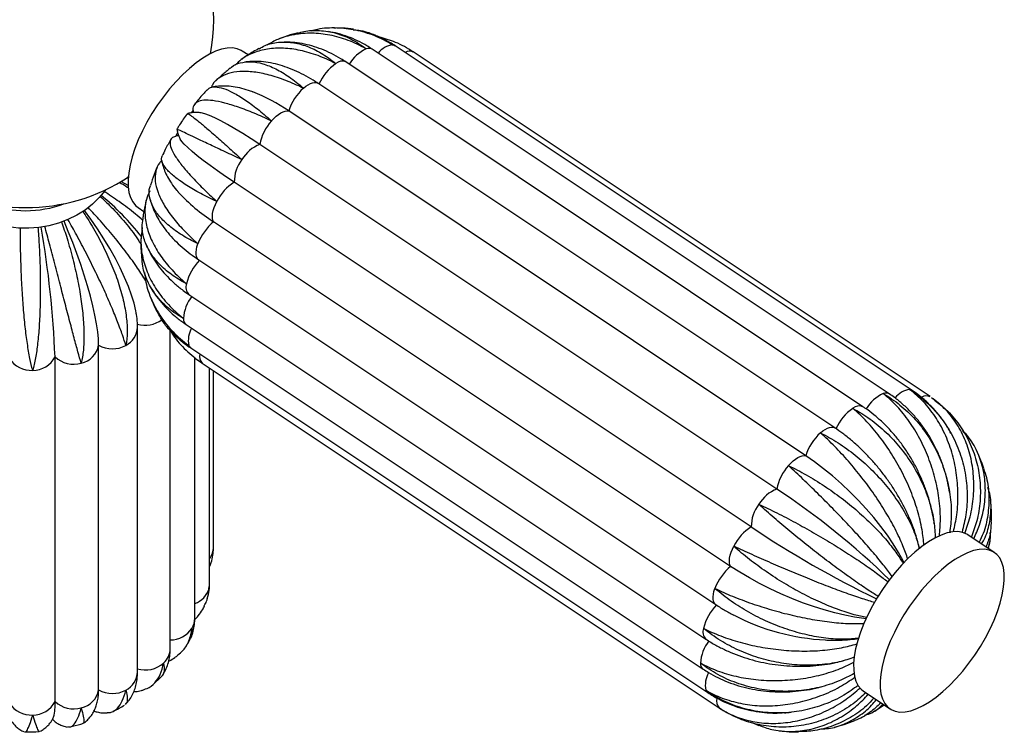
# Paper-space layout '_Derecha' of a CAD drawing. Header units: millimetres. Extents: x -312 to 312, y -227 to 1579.
# Tile 5 of 7: x -2 to 312, y -227 to 0. Entities that reach past the tile are written whole.
import ezdxf

# ---------------------------------------------------------------- set-up
doc = ezdxf.new("R2010")
doc.units = ezdxf.units.MM

psp = doc.layouts.new('_Derecha')

# ---------------------------------------------------------------- linework, layer by layer
at = {"color": 7, "linetype": 'Continuous', "lineweight": 25}
for p, q in [((98.96, -2.71), (98.34, -2.71)), ((111.74, -5.07), (111.04, -4.78)), ((282.92, -118.34), (117.92, -8.34)), ((71.02, -11.29), (69.14, -10.04)), ((275.62, -119.44), (110.62, -9.44)), ((288.63, -120.32), (123.63, -10.32)), ((267.21, -123.52), (102.21, -13.52)), ((258.27, -130.32), (93.27, -20.32)), ((53.46, -28.87), (52.79, -29.73)), ((248.95, -139.16), (83.95, -29.16)), ((48.45, -36.1), (47.77, -37.25)), ((239.73, -149.84), (74.73, -39.84)), ((32.82, -50.48), (32.39, -50.31)), ((231.56, -161.89), (66.56, -51.89)), ((35.86, -59.96), (37.73, -61.21)), ((224.98, -174.49), (59.98, -64.49)), ((55.21, -76.66), (220.21, -186.66)), ((52.06, -87.68), (217.06, -197.68)), ((51.19, -97.27), (216.19, -207.27)), ((35.68, -208.12), (35.68, -98.12)), ((46.13, -200.62), (46.13, -99.17)), ((23.28, -213.91), (23.28, -103.91)), ((52.66, -104.78), (217.66, -214.78)), ((9.37, -217.63), (9.37, -107.63)), ((53.98, -191.03), (53.98, -107.76)), ((56.37, -109.68), (221.37, -219.68)), ((58.7, -180), (58.7, -111.23)), ((59.96, -168.3), (59.96, -112.08)), ((290.13, -121.43), (289.57, -121)), ((309.14, -170.04), (300.69, -164.4)), ((307.26, -168.79), (307.66, -166.51)), ((259.99, -204.86), (260.92, -204.65)), ((40.6, -212.25), (43.23, -209.76)), ((253.37, -213.05), (253.89, -212.91)), ((267.41, -214.33), (275.86, -219.96)), ((232.28, -224.52), (233.95, -225.22))]:
    psp.add_line(p, q, dxfattribs=at)
at = {"color": 7, "linetype": 'Continuous', "lineweight": 25, "flags": 128}
for points in [[(69.14, -10.04), (68.8, -9.83), (67.48, -9.28), (65.98, -9.03), (64.33, -9.09), (62.54, -9.45), (60.63, -10.12), (58.62, -11.07), (56.55, -12.3), (54.42, -13.8)], [(54.42, -13.8), (52.28, -15.55), (50.13, -17.53), (48.02, -19.71), (45.95, -22.07), (43.97, -24.59), (42.08, -27.22), (40.31, -29.95), (38.69, -32.73), (37.23, -35.54), (35.95, -38.35), (34.86, -41.11), (33.98, -43.81), (33.32, -46.4), (32.88, -48.86), (32.68, -51.15), (32.7, -53.26), (32.96, -55.15), (33.44, -56.8), (34.15, -58.2), (35.07, -59.33), (35.86, -59.96)], [(74.73, -39.84), (71.95, -38.01), (69.29, -36.34), (66.78, -34.82), (64.44, -33.48), (62.29, -32.33), (60.35, -31.38), (58.64, -30.63), (57.17, -30.09), (55.96, -29.77), (55.56, -29.71)], [(78.44, -32.34), (79.17, -31.54), (79.93, -30.83), (80.68, -30.23), (81.42, -29.75), (82.13, -29.39), (82.8, -29.18), (83.41, -29.1), (83.95, -29.16)], [(66.56, -51.89), (63.8, -50.03), (61.22, -48.23), (58.84, -46.53), (56.68, -44.92), (54.76, -43.43), (53.1, -42.07), (51.71, -40.85), (50.6, -39.78), (49.79, -38.87), (49.29, -38.13), (49.27, -38.1)], [(32.68, -52.98), (30.58, -51.74), (30.48, -51.68)], [(25.51, -54.31), (25.38, -54.49), (23.5, -56.79), (21.34, -58.89), (18.94, -60.78), (16.31, -62.44), (13.5, -63.84), (10.52, -64.97), (7.42, -65.81), (4.23, -66.36), (1, -66.6), (-2.25, -66.54), (-5.47, -66.18), (-8.63, -65.52), (-11.68, -64.56), (-14.6, -63.33), (-17.35, -61.83)], [(59.98, -64.49), (59.74, -63.99), (59.61, -63.36), (59.58, -62.64), (59.66, -61.82), (59.85, -60.94), (60.14, -60), (60.53, -59.02), (61, -58.04)], [(35.28, -93.62), (35.15, -92.96), (34.59, -90.53), (33.8, -87.92), (32.8, -85.16), (31.59, -82.26), (30.2, -79.26), (28.62, -76.19), (26.88, -73.06), (24.98, -69.91), (22.96, -66.77), (20.81, -63.67), (18.78, -60.89)], [(23.28, -103.91), (23.21, -101.88), (22.98, -99.59), (22.61, -97.05), (22.1, -94.29), (21.44, -91.34), (20.66, -88.22), (19.74, -84.96), (18.71, -81.58), (17.57, -78.13), (16.33, -74.62), (15.01, -71.1), (13.61, -67.59), (12.24, -64.35)], [(243.44, -142.34), (244.17, -141.54), (244.93, -140.83), (245.68, -140.23), (246.42, -139.75), (247.13, -139.39), (247.8, -139.18), (248.41, -139.1), (248.95, -139.16)], [(280.31, -173.28), (280.01, -172.69), (278.57, -170.05), (276.9, -167.32), (275.02, -164.54), (272.95, -161.73), (270.69, -158.92), (268.28, -156.12), (265.73, -153.37), (263.07, -150.69), (260.32, -148.11), (257.51, -145.64), (254.66, -143.31), (251.8, -141.15), (248.95, -139.16)], [(300.69, -164.4), (300.34, -164.19), (299.03, -163.64), (297.53, -163.4), (295.88, -163.46), (294.09, -163.82), (292.18, -164.48), (290.17, -165.44), (288.09, -166.67), (285.97, -168.17), (283.82, -169.92), (281.68, -171.9), (279.56, -174.08), (277.5, -176.44), (275.51, -178.95), (273.63, -181.58), (271.86, -184.31), (270.24, -187.1), (268.78, -189.91), (267.5, -192.71), (266.41, -195.48), (265.53, -198.17), (264.87, -200.76), (264.43, -203.22), (264.22, -205.52), (264.25, -207.62), (264.5, -209.51), (264.99, -211.17), (265.7, -212.57), (266.62, -213.7), (267.41, -214.33)], [(224.98, -174.49), (224.74, -173.99), (224.61, -173.36), (224.58, -172.64), (224.66, -171.82), (224.85, -170.94), (225.14, -170), (225.53, -169.02), (226, -168.04)], [(294.42, -173.8), (292.28, -175.55), (290.13, -177.53), (288.02, -179.71), (285.95, -182.07), (283.97, -184.59), (282.08, -187.22), (280.31, -189.95), (278.69, -192.73), (277.23, -195.54), (275.95, -198.35), (274.86, -201.11), (273.98, -203.81), (273.32, -206.4), (272.88, -208.86), (272.68, -211.15), (272.7, -213.26), (272.96, -215.15), (273.44, -216.8), (274.15, -218.2), (275.07, -219.33), (276.2, -220.17), (277.52, -220.72), (279.02, -220.97), (280.67, -220.91), (282.46, -220.55), (284.37, -219.88), (286.38, -218.93), (288.45, -217.7), (290.58, -216.2), (292.72, -214.45), (294.87, -212.47), (296.98, -210.29), (299.05, -207.93), (301.03, -205.41), (302.92, -202.78), (304.69, -200.05), (306.31, -197.27), (307.77, -194.46), (309.05, -191.65), (310.14, -188.89), (311.02, -186.19), (311.68, -183.6), (312.12, -181.14), (312.32, -178.85), (312.3, -176.74), (312.04, -174.85), (311.56, -173.2), (310.85, -171.8), (309.93, -170.67), (308.8, -169.83), (307.48, -169.28), (305.98, -169.03), (304.33, -169.09), (302.54, -169.45), (300.63, -170.12), (298.62, -171.07), (296.55, -172.3), (294.42, -173.8)], [(268.17, -191.19), (267.51, -191.12), (264.56, -190.7), (261.45, -190.1), (258.21, -189.33), (254.86, -188.4), (251.43, -187.31), (247.96, -186.08), (244.47, -184.72), (241, -183.23), (237.58, -181.64), (234.23, -179.95), (231, -178.19), (227.91, -176.36), (224.98, -174.49)], [(23.17, -216.02), (23.21, -215.65), (23.28, -213.91)]]:
    psp.add_lwpolyline(points, dxfattribs=at)
at = {"color": 8, "linetype": 'Continuous', "lineweight": 25, "flags": 128}
for points in [[(117.1, -8.08), (117.61, -8.18), (117.92, -8.34)], [(88.66, -21.89), (89.41, -21.28), (90.16, -20.77), (90.87, -20.4), (91.55, -20.15), (92.17, -20.05), (92.72, -20.09), (93.19, -20.27), (93.27, -20.32)], [(55.21, -76.66), (55.03, -76.52), (54.71, -76.12), (54.49, -75.59), (54.37, -74.95), (54.37, -74.21), (54.47, -73.38), (54.67, -72.49), (54.98, -71.54)], [(52.66, -104.78), (52.31, -104.45), (52.04, -103.99)], [(282.1, -118.08), (282.61, -118.18), (282.92, -118.34)], [(253.66, -131.89), (254.41, -131.28), (255.16, -130.77), (255.87, -130.4), (256.55, -130.15), (257.17, -130.05), (257.72, -130.09), (258.19, -130.27), (258.27, -130.32)], [(58.5, -181.54), (58.67, -180.56), (58.7, -180)], [(220.21, -186.66), (220.03, -186.52), (219.71, -186.12), (219.49, -185.59), (219.37, -184.95), (219.37, -184.21), (219.47, -183.38), (219.67, -182.49), (219.98, -181.54)], [(217.66, -214.78), (217.31, -214.45), (217.04, -213.99)]]:
    psp.add_lwpolyline(points, dxfattribs=at)
at = {"color": 7, "linetype": 'Continuous', "lineweight": 25}
for centre, radius, start, end in [((0, 0), 60, 349.5635, 30.7801), ((108.16, -27.13), 15.98, 125.099, 155.8369), ((100.15, -34.51), 17.07, 132.3551, 161.7421), ((52.46, -74.69), 55.36, 55.3317, 68.7466), ((89.85, -42.64), 15.38, 137.9309, 169.4977), ((78.56, -50.19), 11.03, 110.2798, 149.9685), ((78.2, -51.81), 11.64, 142.1677, 180.4031), ((0, 0), 60, 236.9436, 303.0564), ((74.43, -64.58), 14.94, 121.8097, 154.0061), ((-31.37, -123.24), 87.09, 38.3442, 50.4356), ((89.71, -17.58), 55.54, 222.3968, 237.6361), ((0, -26.82), 34.17, 249.1933, 290.8067), ((70.88, -77.52), 16.99, 129.9092, 159.3856), ((-301.94, -120.19), 311.56, 2.3109, 9.9676), ((67.18, -88.11), 16.3, 136.032, 166.3577), ((16.12, -102.53), 7.3, 282.5878, 349.0936), ((27.69, -96.03), 9.03, 240.8095, 298.1455), ((1.78, -103.7), 8.24, 212.3307, 273.4232), ((2.26, -103.89), 8.04, 270.0902, 332.2558), ((15.35, -101.17), 8.8, 227.2337, 285.5741), ((273.16, -137.13), 15.98, 125.099, 155.8369), ((265.15, -144.51), 17.07, 132.3551, 161.7421), ((254.85, -152.64), 15.38, 137.9309, 169.4977), ((243.56, -160.19), 11.03, 110.2798, 149.9685), ((103.5, -356.07), 247.17, 45.8457, 56.5521), ((243.2, -161.81), 11.64, 142.1677, 180.4031), ((239.43, -174.58), 14.94, 121.8097, 154.0061), ((414.11, 109.99), 327.48, 236.1201, 244.1929), ((235.88, -187.52), 16.99, 129.9092, 159.3856), ((232.18, -198.11), 16.3, 136.032, 166.3577), ((258.87, -126.52), 71.54, 242.7021, 267.0625), ((38.13, -198.72), 8.84, 253.4373, 311.6293), ((16.12, -212.53), 7.3, 282.5878, 349.0936), ((27.69, -206.03), 9.03, 240.8095, 298.1455), ((1.78, -213.7), 8.24, 212.3307, 273.4232), ((2.26, -213.89), 8.04, 270.0902, 332.2558), ((-5.56, -218.69), 14.97, 344.9331, 4.0719), ((15.35, -211.17), 8.8, 227.2337, 285.5741)]:
    psp.add_arc(centre, radius, start, end, dxfattribs=at)
at = {"color": 8, "linetype": 'Continuous', "lineweight": 25}
for centre, radius, start, end in [((113.87, -20.52), 12.33, 114.9238, 149.2865), ((109.54, -11.33), 2.17, 60.4391, 113.7589), ((117.85, -14.74), 6.71, 96.4627, 142.8828), ((122.47, -12.64), 2.59, 62.2027, 122.3008), ((101, -16.32), 3.05, 66.7348, 131.8254), ((54.37, -85.41), 3.24, 159.2051, 224.4659), ((63.28, -96.23), 12.97, 142.3628, 175.9889), ((38.13, -88.65), 8.9, 253.5564, 307.0181), ((52.64, -95.48), 2.31, 176.1827, 231.0478), ((28.95, -97.95), 6.73, 296.3749, 358.5764), ((60, -102.44), 8.11, 150.4674, 190.978), ((58.59, -107.52), 3.11, 165.2145, 223.2473), ((278.87, -130.53), 12.34, 114.9304, 149.3647), ((274.54, -121.33), 2.17, 60.4934, 113.7541), ((282.85, -124.75), 6.72, 96.4787, 143.0035), ((287.46, -122.71), 2.65, 62.5703, 124.6717), ((266, -126.32), 3.05, 66.6993, 131.8311), ((53.67, -168.25), 6.29, 323.0679, 359.5965), ((51.57, -179.51), 7.23, 289.5456, 343.6828), ((47.8, -191.01), 6.19, 328.2551, 359.8117), ((46.19, -189.72), 8.24, 269.6175, 326.5121), ((219.37, -195.41), 3.24, 159.2126, 224.4205), ((39.7, -200.54), 6.44, 311.9511, 359.3166), ((228.29, -206.24), 12.98, 142.2793, 175.9828), ((217.64, -205.48), 2.31, 176.1823, 231.052), ((28.95, -207.95), 6.74, 296.3754, 358.5598), ((225.02, -212.44), 8.13, 150.3303, 190.9566), ((223.81, -217.45), 3.32, 164.9872, 221.5029)]:
    psp.add_arc(centre, radius, start, end, dxfattribs=at)
at = {"color": 7, "linetype": 'Continuous', "lineweight": 25}
for points, knots in [([(117.1, -8.08), (117.06, -8.05), (115.23, -6.93), (111.39, -5), (105.4, -3.18), (99.24, -2.54), (94.46, -2.71), (91.85, -3.46), (91.22, -3.64)], [0, 0, 0, 0, 0.00462, 0.231568, 0.465102, 0.692055, 0.925615, 1, 1, 1, 1]), ([(104.58, -3.09), (104.31, -3.05), (102.86, -2.82), (101.15, -2.69), (99.73, -2.71), (99.48, -2.71)], [0, 0, 0, 0, 0.162491, 0.856964, 1, 1, 1, 1]), ([(108.67, -9.34), (108.63, -9.32), (106.77, -8.26), (102.92, -6.45), (97.1, -4.79), (91.25, -4.16), (85.67, -4.64), (80.85, -5.92), (78.21, -7.46), (77.11, -8.1)], [0, 0, 0, 0, 0.003512, 0.176068, 0.353631, 0.526189, 0.703772, 0.875983, 1, 1, 1, 1]), ([(86.93, -4.2), (86.68, -4.26), (85.25, -4.59), (83.07, -5.29), (81.19, -6.05), (80.43, -6.36)], [0, 0, 0, 0, 0.1130821, 0.63752, 1, 1, 1, 1]), ([(86.96, -4.31), (87.56, -4.12), (89.77, -3.41), (93.85, -3.34), (98.94, -4.11), (103.95, -6.08), (107.1, -8.1), (108.64, -9.31), (108.67, -9.34)], [0, 0, 0, 0, 0.08323, 0.308012, 0.539342, 0.764119, 0.995425, 1, 1, 1, 1]), ([(110.62, -9.44), (110.06, -9.07), (108.53, -8.09), (105.94, -6.72), (102.83, -5.41), (99.73, -4.41), (97.65, -4), (96.65, -3.81)], [0, 0, 0, 0, 0.129469, 0.352651, 0.575237, 0.796841, 1, 1, 1, 1]), ([(104.56, -3.21), (105.35, -3.28), (107.97, -3.51), (112.22, -5.08), (115.5, -6.92), (117.07, -8.05), (117.1, -8.08)], [0, 0, 0, 0, 0.172933, 0.576499, 0.991785, 1, 1, 1, 1]), ([(117.92, -8.34), (117.35, -7.98), (115.83, -7), (113.95, -5.97), (112.6, -5.42), (112.3, -5.3)], [0, 0, 0, 0, 0.3157418, 0.8482659, 1, 1, 1, 1]), ([(123.68, -10.35), (123.64, -10.33), (121.85, -9.13), (118.34, -7.13), (114.53, -6.01), (112.75, -5.49)], [0, 0, 0, 0, 0.0107, 0.536379, 1, 1, 1, 1]), ([(98.97, -14.05), (98.93, -14.03), (97.05, -13.04), (93.23, -11.33), (87.64, -9.69), (82.21, -8.97), (77.18, -9.22), (72.65, -10.47), (69.17, -12.23), (67.52, -13.92), (66.91, -14.55)], [0, 0, 0, 0, 0.003033, 0.152057, 0.305405, 0.454431, 0.607797, 0.756523, 0.909566, 1, 1, 1, 1]), ([(74.44, -9.23), (73.82, -9.57), (72.04, -10.56), (70.26, -11.69), (69.13, -12.53), (69.07, -12.57)], [0, 0, 0, 0, 0.335729, 0.965768, 1, 1, 1, 1]), ([(74.5, -9.32), (75.12, -8.95), (77, -7.82), (80.57, -7.1), (85.06, -7.13), (89.69, -8.31), (94.37, -10.56), (97.42, -12.75), (98.94, -14.03), (98.97, -14.05)], [0, 0, 0, 0, 0.091853, 0.274527, 0.452405, 0.635465, 0.813339, 0.996379, 1, 1, 1, 1]), ([(102.21, -13.52), (101.67, -13.17), (100.15, -12.19), (97.58, -10.79), (94.5, -9.42), (91.38, -8.36), (88.23, -7.63), (85.27, -7.2), (83.37, -7.18), (82.52, -7.17)], [0, 0, 0, 0, 0.088122, 0.246277, 0.404285, 0.5616, 0.717897, 0.872876, 1, 1, 1, 1]), ([(65.25, -15.49), (64.38, -16.2), (62.83, -17.47), (61.38, -18.9), (60.73, -19.52)], [0, 0, 0, 0, 0.558788, 1, 1, 1, 1]), ([(65.29, -15.54), (65.42, -15.4), (66.26, -14.49), (68.45, -13.69), (71.78, -13.26), (75.64, -13.93), (79.77, -15.57), (84.14, -18.18), (87.12, -20.53), (88.63, -21.87), (88.66, -21.89)], [0, 0, 0, 0, 0.028225, 0.187123, 0.350633, 0.509851, 0.673707, 0.832921, 0.996759, 1, 1, 1, 1]), ([(93.27, -20.32), (92.75, -19.98), (91.26, -19.01), (88.76, -17.59), (85.76, -16.14), (82.73, -14.98), (79.69, -14.1), (76.68, -13.52), (73.73, -13.29), (71.47, -13.31), (70.22, -13.51), (69.91, -13.56)], [0, 0, 0, 0, 0.067816, 0.194942, 0.322767, 0.45117, 0.579737, 0.707703, 0.834129, 0.958027, 1, 1, 1, 1]), ([(88.66, -21.89), (88.62, -21.88), (86.73, -20.95), (82.97, -19.3), (77.66, -17.57), (72.7, -16.59), (68.32, -16.44), (64.54, -17.08), (61.63, -18.58), (59.88, -20.07), (59.41, -21.23), (59.33, -21.42)], [0, 0, 0, 0, 0.002792, 0.139968, 0.281125, 0.418303, 0.559476, 0.696378, 0.837254, 0.974108, 1, 1, 1, 1]), ([(57.96, -22.53), (58.14, -22.28), (58.69, -21.59), (60.41, -21.36), (62.97, -21.81), (66.19, -23.19), (69.87, -25.4), (73.97, -28.42), (76.89, -30.92), (78.41, -32.31), (78.44, -32.34)], [0, 0, 0, 0, 0.0799769, 0.2304132, 0.3852153, 0.535954, 0.6910835, 0.8418188, 0.9969317, 1, 1, 1, 1]), ([(72.58, -23.14), (72.32, -23.03), (71.1, -22.55), (68.98, -21.94), (66.31, -21.38), (63.83, -21.15), (61.59, -21.22), (60.14, -21.37), (59.45, -21.57), (59.44, -21.57)], [0, 0, 0, 0, 0.0580248, 0.2670461, 0.480342, 0.6659443, 0.8377928, 0.997163, 1, 1, 1, 1]), ([(57.87, -22.45), (57.44, -22.9), (56.08, -24.33), (54.82, -25.88), (53.95, -26.95)], [0, 0, 0, 0, 0.312952, 1, 1, 1, 1]), ([(78.44, -32.34), (78.4, -32.32), (76.52, -31.43), (72.84, -29.8), (67.84, -27.88), (63.37, -26.51), (59.64, -25.76), (56.68, -25.65), (54.61, -26.17), (53.5, -27.37), (53.28, -28.56), (53.48, -29.37), (53.49, -29.43)], [0, 0, 0, 0, 0.0024799, 0.1243121, 0.2496795, 0.3715135, 0.4968952, 0.6184842, 0.743602, 0.8651486, 0.990217, 1, 1, 1, 1]), ([(51.63, -30), (51.5, -30.16), (50.52, -31.46), (49.39, -33.11), (48.47, -34.64), (48.28, -34.95)], [0, 0, 0, 0, 0.105269, 0.817405, 1, 1, 1, 1]), ([(55.65, -29.72), (55.24, -29.68), (54.43, -29.6), (53.1, -29.65), (52.18, -29.85), (51.74, -29.95)], [0, 0, 0, 0, 0.356952, 0.693876, 1, 1, 1, 1]), ([(51.76, -30.06), (51.78, -30.04), (51.84, -29.96), (52.86, -30.67), (54.71, -32.1), (57.37, -34.3), (60.65, -37.13), (64.53, -40.57), (67.43, -43.22), (68.97, -44.64), (69, -44.66)], [0, 0, 0, 0, 0.080583, 0.230921, 0.385621, 0.53626, 0.691287, 0.841923, 0.996934, 1, 1, 1, 1]), ([(47.85, -37.26), (47.4, -37.41), (46.38, -37.72), (45.92, -39), (46.28, -40.93), (47.58, -43.44), (49.77, -46.49), (52.75, -49.96), (56.48, -53.82), (59.4, -56.58), (60.97, -58.01), (61, -58.04)], [0, 0, 0, 0, 0.105062, 0.233912, 0.359178, 0.488079, 0.613597, 0.74277, 0.868285, 0.997445, 1, 1, 1, 1]), ([(48.8, -37.05), (48.75, -37.05), (48.46, -37.07), (48.13, -37.16), (47.85, -37.23)], [0, 0, 0, 0, 0.1545004, 1, 1, 1, 1]), ([(48.28, -35.01), (48.34, -35.37), (48.46, -36.14), (48.83, -37.21), (49.14, -37.83), (49.29, -38.14)], [0, 0, 0, 0, 0.291158, 0.640906, 1, 1, 1, 1]), ([(69, -44.66), (68.97, -44.65), (67.11, -43.79), (63.54, -42.13), (58.85, -39.94), (54.87, -38.05), (51.75, -36.57), (49.57, -35.54), (48.38, -34.98), (48.37, -34.99), (48.36, -35)], [0, 0, 0, 0, 0.002994, 0.150074, 0.301422, 0.448504, 0.59987, 0.746656, 0.897703, 1, 1, 1, 1]), ([(46.32, -38.21), (45.72, -39.28), (44.73, -41.02), (43.9, -42.82), (43.57, -43.51)], [0, 0, 0, 0, 0.611114, 1, 1, 1, 1]), ([(61, -58.04), (60.97, -58.02), (59.15, -57.18), (55.69, -55.45), (51.31, -52.91), (47.76, -50.43), (45.19, -48.12), (43.67, -46.06), (43.13, -44.51), (43.53, -43.81), (43.67, -43.56)], [0, 0, 0, 0, 0.0030535, 0.1530641, 0.3074276, 0.4574404, 0.6118216, 0.7615327, 0.9155889, 1, 1, 1, 1]), ([(43.43, -45.04), (43.17, -45.27), (42.15, -46.19), (41.38, -48.36), (41.18, -51.49), (42.06, -55.04), (43.92, -58.94), (46.7, -63.03), (50.37, -67.25), (53.33, -70.09), (54.95, -71.51), (54.98, -71.54)], [0, 0, 0, 0, 0.046911, 0.184133, 0.317539, 0.454815, 0.588489, 0.726056, 0.859727, 0.997279, 1, 1, 1, 1]), ([(43.41, -44.94), (43.5, -45.41), (43.7, -46.55), (44.33, -48.3), (45.26, -50.27), (46.54, -52.31), (47.72, -53.93), (48.57, -54.86), (48.79, -55.1)], [0, 0, 0, 0, 0.121902, 0.297235, 0.487872, 0.696953, 0.922814, 1, 1, 1, 1]), ([(41.93, -47.2), (41.62, -47.94), (40.82, -49.8), (40.21, -51.71), (39.84, -52.86)], [0, 0, 0, 0, 0.396208, 1, 1, 1, 1]), ([(29.86, -51.89), (30.75, -52.38), (31.77, -52.94), (32.68, -53.62), (32.8, -53.7)], [0, 0, 0, 0, 0.8706268, 1, 1, 1, 1]), ([(54.98, -71.54), (54.94, -71.52), (53.17, -70.67), (49.83, -68.85), (45.73, -65.91), (42.54, -62.79), (40.4, -59.63), (39.42, -56.51), (39.27, -54.24), (39.81, -53.1), (39.91, -52.89)], [0, 0, 0, 0, 0.003207, 0.160778, 0.32292, 0.480493, 0.642654, 0.799909, 0.961729, 1, 1, 1, 1]), ([(23.78, -56.45), (25.14, -57.72), (28.15, -60.53), (32.26, -65.33), (35.29, -69.22), (36.57, -71.38), (36.81, -71.78)], [0, 0, 0, 0, 0.270844, 0.603044, 0.926003, 1, 1, 1, 1]), ([(37.41, -64.09), (36.62, -63.4), (34.28, -61.36), (30.07, -58.19), (26.59, -55.88), (24.95, -54.8)], [0, 0, 0, 0, 0.211611, 0.628971, 1, 1, 1, 1]), ([(39.6, -54.66), (39.19, -55.56), (38.22, -57.73), (37.91, -61.63), (38.5, -66.12), (40.22, -70.8), (42.92, -75.43), (46.6, -79.96), (49.63, -82.83), (51.31, -84.23), (51.34, -84.26)], [0, 0, 0, 0, 0.104388, 0.250833, 0.401528, 0.548267, 0.69928, 0.846016, 0.997013, 1, 1, 1, 1]), ([(38.56, -57.34), (38.49, -57.62), (38.04, -59.23), (37.64, -61.29), (37.42, -63.07), (37.37, -63.5)], [0, 0, 0, 0, 0.137834, 0.795401, 1, 1, 1, 1]), ([(39.76, -57.37), (39.84, -57.74), (40.12, -58.93), (40.9, -60.92), (42.09, -63.35), (43.61, -65.75), (45.41, -68.11), (47.51, -70.42), (49.87, -72.63), (52.42, -74.73), (54.29, -76.02), (55.21, -76.66)], [0, 0, 0, 0, 0.048303, 0.159146, 0.273334, 0.390857, 0.511207, 0.633517, 0.75684, 0.880313, 1, 1, 1, 1]), ([(18.21, -61.17), (19.23, -62.73), (21.47, -66.17), (24.52, -71.8), (27.34, -77.86), (29.59, -83.81), (31.25, -89.6), (32.23, -94.96), (32.51, -99.83), (32.22, -102.66), (31.95, -103.96), (31.94, -103.99)], [0, 0, 0, 0, 0.106611, 0.235238, 0.360287, 0.488965, 0.614265, 0.743215, 0.868513, 0.99745, 1, 1, 1, 1]), ([(38.32, -83.37), (37.49, -82.05), (35.7, -79.2), (32.25, -74.39), (28.25, -69.29), (24.09, -64.38), (21.25, -61.37), (19.92, -59.96)], [0, 0, 0, 0, 0.181256, 0.390768, 0.60636, 0.815798, 1, 1, 1, 1]), ([(17.71, -109.65), (17.7, -109.63), (17.4, -108.59), (16.71, -106.16), (15.51, -101.71), (14.12, -96.47), (12.61, -90.69), (10.97, -84.43), (9.29, -78), (7.64, -71.72), (6.59, -67.8), (6.09, -65.95)], [0, 0, 0, 0, 0.002549, 0.1277748, 0.2566343, 0.3818619, 0.5107362, 0.635712, 0.7643149, 0.8892472, 1, 1, 1, 1]), ([(11.44, -64.5), (12.04, -66.26), (13.36, -70.12), (15.08, -76.32), (16.59, -82.86), (17.71, -89.2), (18.42, -95.26), (18.68, -100.77), (18.48, -105.65), (18.03, -108.39), (17.72, -109.62), (17.71, -109.65)], [0, 0, 0, 0, 0.107572, 0.236061, 0.360975, 0.489515, 0.61468, 0.743492, 0.868655, 0.997452, 1, 1, 1, 1]), ([(31.94, -103.99), (31.94, -103.97), (31.67, -102.99), (30.95, -100.73), (29.43, -96.59), (27.44, -91.73), (25.09, -86.39), (22.38, -80.63), (19.43, -74.72), (16.43, -69.01), (14.43, -65.46), (13.49, -63.8)], [0, 0, 0, 0, 0.002553, 0.127995, 0.257077, 0.38252, 0.511617, 0.636808, 0.765633, 0.890781, 1, 1, 1, 1]), ([(51.34, -84.26), (51.31, -84.24), (49.58, -83.37), (46.37, -81.41), (42.49, -78.06), (39.55, -74.3), (37.76, -70.32), (37, -66.66), (37.33, -64.41), (37.47, -63.51)], [0, 0, 0, 0, 0.003546, 0.177746, 0.357002, 0.531205, 0.71048, 0.884333, 1, 1, 1, 1]), ([(2.27, -111.92), (2.26, -111.9), (1.94, -110.79), (1.33, -108.22), (0.53, -103.54), (-0.17, -98.06), (-0.74, -92.05), (-1.18, -85.55), (-1.48, -78.89), (-1.65, -72.4), (-1.67, -68.34), (-1.68, -66.42)], [0, 0, 0, 0, 0.002547, 0.127694, 0.256472, 0.38162, 0.510413, 0.63531, 0.763831, 0.888684, 1, 1, 1, 1]), ([(3.92, -66.25), (4.05, -68.09), (4.34, -72.14), (4.6, -78.56), (4.71, -85.29), (4.62, -91.75), (4.34, -97.86), (3.86, -103.34), (3.18, -108.12), (2.6, -110.74), (2.27, -111.9), (2.27, -111.92)], [0, 0, 0, 0, 0.107573, 0.236061, 0.360975, 0.489515, 0.61468, 0.743492, 0.868655, 0.997452, 1, 1, 1, 1]), ([(37.22, -66.33), (37.02, -67.74), (36.56, -70.92), (37.21, -75.94), (38.9, -81.26), (41.67, -86.32), (45.45, -91.07), (48.57, -93.94), (50.3, -95.3), (50.34, -95.33)], [0, 0, 0, 0, 0.138183, 0.311537, 0.480341, 0.654062, 0.822862, 0.996564, 1, 1, 1, 1]), ([(36.81, -69.74), (36.8, -69.86), (36.71, -71.23), (36.77, -73.49), (36.97, -75.63), (37.06, -76.5)], [0, 0, 0, 0, 0.051127, 0.611162, 1, 1, 1, 1]), ([(38.29, -71.29), (38.34, -71.45), (38.72, -72.55), (39.7, -74.5), (41.23, -77.12), (43.08, -79.64), (45.2, -82.05), (47.58, -84.31), (49.89, -86.19), (51.44, -87.26), (52.06, -87.68)], [0, 0, 0, 0, 0.025473, 0.167961, 0.311951, 0.457521, 0.604597, 0.752979, 0.902395, 1, 1, 1, 1]), ([(50.34, -95.33), (50.3, -95.31), (48.63, -94.39), (45.53, -92.29), (41.8, -88.52), (39.06, -84.17), (37.47, -80.12), (37.24, -77.45), (37.16, -76.49)], [0, 0, 0, 0, 0.0043696, 0.2190356, 0.4399306, 0.6545998, 0.8755201, 1, 1, 1, 1]), ([(37.97, -80.66), (38.08, -81.72), (38.38, -84.75), (40.12, -89.6), (43.01, -94.96), (46.98, -99.83), (50.21, -102.66), (52, -103.96), (52.04, -103.99)], [0, 0, 0, 0, 0.116691, 0.333269, 0.556156, 0.772729, 0.995592, 1, 1, 1, 1]), ([(39.24, -86.78), (39.38, -87.22), (39.87, -88.8), (40.7, -90.83), (41.49, -92.37), (41.74, -92.85)], [0, 0, 0, 0, 0.212392, 0.754744, 1, 1, 1, 1]), ([(40.08, -85.64), (40.34, -86.09), (41.14, -87.49), (42.77, -89.66), (44.93, -92.14), (47.36, -94.43), (49.48, -96.11), (50.8, -97.01), (51.19, -97.27)], [0, 0, 0, 0, 0.099397, 0.302274, 0.505898, 0.710385, 0.915788, 1, 1, 1, 1]), ([(35.68, -98.12), (35.67, -97.66), (35.64, -96.33), (35.51, -94.82), (35.28, -93.74), (35.25, -93.56)], [0, 0, 0, 0, 0.308318, 0.889239, 1, 1, 1, 1]), ([(52.04, -103.99), (52, -103.97), (50.39, -102.99), (47.4, -100.72), (43.95, -96.95), (42.44, -94.05), (41.8, -92.82)], [0, 0, 0, 0, 0.007238, 0.362804, 0.728687, 1, 1, 1, 1]), ([(45.92, -98.94), (46.28, -99.34), (47.38, -100.59), (49.44, -102.42), (51.38, -103.91), (52.47, -104.65), (52.66, -104.78)], [0, 0, 0, 0, 0.181508, 0.560863, 0.92136, 1, 1, 1, 1]), ([(46.28, -99.33), (46.54, -99.8), (47.83, -102.08), (51.14, -105.61), (54.45, -108.39), (56.29, -109.62), (56.32, -109.65)], [0, 0, 0, 0, 0.109741, 0.544142, 0.991158, 1, 1, 1, 1]), ([(54.84, -108.59), (54.9, -108.64), (55.09, -108.79), (55.29, -108.92), (55.43, -109.01)], [0, 0, 0, 0, 0.305458, 1, 1, 1, 1]), ([(56.32, -109.65), (56.29, -109.63), (55.99, -109.43), (55.71, -109.18), (55.47, -108.96)], [0, 0, 0, 0, 0.1033251, 1, 1, 1, 1]), ([(291.64, -164.78), (291.78, -163), (292.1, -159.07), (291.58, -152.79), (290.29, -146.16), (288.23, -139.76), (285.45, -133.66), (282.07, -128.15), (278.14, -123.28), (275.23, -120.57), (273.7, -119.36), (273.67, -119.34)], [0, 0, 0, 0, 0.106823, 0.235419, 0.360439, 0.489086, 0.614357, 0.743276, 0.868544, 0.99745, 1, 1, 1, 1]), ([(273.67, -119.34), (273.71, -119.36), (275.57, -120.42), (279.17, -122.89), (283.94, -127.41), (288.05, -132.74), (291.31, -138.61), (293.71, -144.96), (295.11, -151.49), (295.6, -157.87), (295.12, -161.86), (294.9, -163.73)], [0, 0, 0, 0, 0.002548, 0.127743, 0.25657, 0.381766, 0.510607, 0.635552, 0.764122, 0.889023, 1, 1, 1, 1]), ([(296.11, -163.45), (296.51, -161.64), (297.4, -157.63), (297.67, -151.24), (297.14, -144.51), (295.71, -138.07), (293.41, -131.99), (290.36, -126.56), (286.6, -121.82), (283.69, -119.24), (282.13, -118.1), (282.1, -118.08)], [0, 0, 0, 0, 0.1055906, 0.2343644, 0.3595562, 0.4883813, 0.6138248, 0.7429222, 0.8683629, 0.9974466, 1, 1, 1, 1]), ([(282.1, -118.08), (282.13, -118.1), (283.96, -119.23), (287.45, -121.84), (291.9, -126.57), (295.57, -132.08), (298.26, -138.13), (299.98, -144.64), (300.61, -151.31), (300.3, -157.73), (299.3, -161.72), (298.83, -163.57)], [0, 0, 0, 0, 0.002557, 0.128167, 0.257421, 0.383033, 0.512303, 0.637662, 0.766659, 0.891975, 1, 1, 1, 1]), ([(295.29, -131.98), (295.03, -131.51), (294.23, -129.98), (292.6, -127.6), (290.42, -124.86), (288.01, -122.35), (285.51, -120.16), (283.75, -118.92), (282.92, -118.34)], [0, 0, 0, 0, 0.085717, 0.27388, 0.461598, 0.648851, 0.83564, 1, 1, 1, 1]), ([(294.89, -151.08), (294.7, -149.98), (294.32, -147.65), (293.39, -144.16), (292.2, -140.63), (290.74, -137.22), (289.03, -133.95), (287.09, -130.84), (284.93, -127.93), (282.56, -125.23), (280.01, -122.76), (277.67, -120.85), (276.17, -119.81), (275.62, -119.44)], [0, 0, 0, 0, 0.085743, 0.181342, 0.276972, 0.37262, 0.468271, 0.563899, 0.65947, 0.754943, 0.850263, 0.945373, 1, 1, 1, 1]), ([(299.73, -164.03), (300.34, -162.25), (301.69, -158.33), (302.6, -152.13), (302.66, -145.63), (301.69, -139.42), (299.76, -133.58), (296.93, -128.39), (293.38, -123.94), (290.5, -121.75), (289.1, -120.69)], [0, 0, 0, 0, 0.108186, 0.238356, 0.364905, 0.495127, 0.62193, 0.752427, 0.879228, 1, 1, 1, 1]), ([(290.09, -121.48), (291.32, -122.42), (294.28, -124.67), (298.02, -129.15), (301.32, -134.67), (303.54, -140.68), (304.71, -147.07), (304.74, -153.56), (303.84, -159.66), (302.45, -163.37), (301.83, -165.03)], [0, 0, 0, 0, 0.096196, 0.231118, 0.362237, 0.497174, 0.62803, 0.762683, 0.893493, 1, 1, 1, 1]), ([(286.67, -167.76), (286.51, -166.12), (286.17, -162.52), (284.73, -156.67), (282.57, -150.45), (279.77, -144.36), (276.4, -138.47), (272.61, -133.05), (268.45, -128.16), (265.51, -125.36), (264, -124.07), (263.97, -124.05)], [0, 0, 0, 0, 0.107784, 0.2362419, 0.3611267, 0.4896359, 0.6147718, 0.7435527, 0.8686858, 0.9974529, 1, 1, 1, 1]), ([(263.97, -124.05), (264.01, -124.07), (265.89, -125.06), (269.59, -127.37), (274.67, -131.61), (279.27, -136.59), (283.17, -142.07), (286.34, -148.01), (288.61, -154.1), (290.02, -160.04), (290.19, -163.75), (290.27, -165.5)], [0, 0, 0, 0, 0.002547, 0.127666, 0.256415, 0.381536, 0.5103, 0.635169, 0.763662, 0.888488, 1, 1, 1, 1]), ([(289.8, -159.94), (289.66, -159.02), (289.32, -156.9), (288.48, -153.6), (287.36, -150.06), (286, -146.59), (284.4, -143.21), (282.59, -139.94), (280.58, -136.8), (278.37, -133.83), (275.98, -131.04), (273.43, -128.44), (270.79, -126.12), (268.68, -124.52), (267.49, -123.71), (267.21, -123.52)], [0, 0, 0, 0, 0.063905, 0.147027, 0.230152, 0.313282, 0.396432, 0.479622, 0.562868, 0.646192, 0.729611, 0.813133, 0.896754, 0.97561, 1, 1, 1, 1]), ([(281.52, -172.16), (281.05, -170.77), (280.01, -167.72), (277.59, -162.63), (274.5, -157.09), (270.91, -151.56), (266.9, -146.09), (262.64, -140.92), (258.19, -136.12), (255.19, -133.26), (253.69, -131.92), (253.66, -131.89)], [0, 0, 0, 0, 0.107927, 0.236364, 0.361229, 0.489718, 0.614834, 0.743594, 0.868707, 0.997453, 1, 1, 1, 1]), ([(253.66, -131.89), (253.69, -131.91), (255.58, -132.85), (259.36, -135), (264.75, -138.87), (269.84, -143.38), (274.38, -148.3), (278.36, -153.57), (281.56, -158.94), (283.96, -164.13), (284.81, -167.34), (285.22, -168.85)], [0, 0, 0, 0, 0.002548, 0.127706, 0.256495, 0.381655, 0.510459, 0.635367, 0.763901, 0.888765, 1, 1, 1, 1]), ([(272.37, -143.35), (272.01, -142.89), (270.87, -141.47), (268.82, -139.24), (266.24, -136.65), (263.54, -134.24), (260.88, -132.12), (259.1, -130.89), (258.27, -130.32)], [0, 0, 0, 0, 0.088275, 0.274822, 0.461682, 0.649043, 0.837093, 1, 1, 1, 1]), ([(302.56, -165.65), (303.21, -164.23), (304.77, -160.86), (306.02, -155.39), (306.45, -149.43), (305.79, -143.71), (304.03, -138.34), (301.77, -134.07), (299.75, -131.92), (299.01, -131.12)], [0, 0, 0, 0, 0.116134, 0.275941, 0.431302, 0.591172, 0.746845, 0.907053, 1, 1, 1, 1]), ([(303.83, -138.33), (303.71, -138.03), (303.55, -137.63), (303.34, -137.25), (303.28, -137.14)], [0, 0, 0, 0, 0.7296418, 1, 1, 1, 1]), ([(305.77, -143.21), (305.49, -142.37), (304.97, -140.8), (304.27, -139.29), (303.94, -138.58)], [0, 0, 0, 0, 0.532898, 1, 1, 1, 1]), ([(276.53, -177.71), (275.75, -176.66), (274.04, -174.33), (270.65, -170.24), (266.64, -165.64), (262.25, -160.87), (257.58, -156), (252.83, -151.24), (248.07, -146.63), (244.98, -143.75), (243.47, -142.36), (243.44, -142.34)], [0, 0, 0, 0, 0.107376, 0.235893, 0.360835, 0.489403, 0.614596, 0.743436, 0.868626, 0.997452, 1, 1, 1, 1]), ([(243.44, -142.34), (243.47, -142.35), (245.35, -143.24), (249.18, -145.24), (254.84, -148.71), (260.38, -152.65), (265.56, -156.85), (270.32, -161.28), (274.43, -165.69), (277.8, -169.88), (279.34, -172.4), (280.06, -173.58)], [0, 0, 0, 0, 0.00255, 0.127843, 0.256771, 0.382066, 0.511009, 0.636052, 0.764723, 0.889722, 1, 1, 1, 1]), ([(285.25, -168.83), (285.13, -168.29), (284.78, -166.66), (283.93, -163.91), (282.73, -160.61), (281.29, -157.34), (279.65, -154.1), (277.82, -150.93), (275.8, -147.84), (273.98, -145.3), (272.79, -143.85), (272.37, -143.35)], [0, 0, 0, 0, 0.062898, 0.18852, 0.313787, 0.438632, 0.563076, 0.687192, 0.811078, 0.934846, 1, 1, 1, 1]), ([(305.65, -143.25), (306, -144.22), (307.03, -147.05), (307.55, -152.1), (307.21, -158.07), (306.1, -163.08), (304.75, -165.86), (304.29, -166.81)], [0, 0, 0, 0, 0.127503, 0.373617, 0.626875, 0.872904, 1, 1, 1, 1]), ([(305.11, -167.35), (305.38, -166.88), (306.59, -164.75), (307.7, -160.8), (308.23, -155.67), (307.96, -151.8), (307.2, -149.79), (307.04, -149.36)], [0, 0, 0, 0, 0.080954, 0.364382, 0.639926, 0.923466, 1, 1, 1, 1]), ([(308.17, -160.25), (308.19, -159.69), (308.27, -157.88), (308.19, -155.62), (307.99, -153.93), (307.94, -153.5)], [0, 0, 0, 0, 0.250754, 0.805936, 1, 1, 1, 1]), ([(272.02, -184.05), (270.97, -183.38), (268.65, -181.91), (264.39, -179), (259.51, -175.51), (254.38, -171.67), (249.08, -167.53), (243.85, -163.28), (238.76, -158.96), (235.58, -156.11), (234.03, -154.69), (234, -154.66)], [0, 0, 0, 0, 0.106162, 0.234853, 0.359965, 0.488708, 0.614071, 0.743086, 0.868447, 0.997448, 1, 1, 1, 1]), ([(234, -154.66), (234.04, -154.68), (235.9, -155.54), (239.75, -157.4), (245.61, -160.45), (251.55, -163.76), (257.29, -167.16), (262.77, -170.6), (267.72, -173.9), (271.99, -176.92), (274.17, -178.63), (275.19, -179.43)], [0, 0, 0, 0, 0.002549, 0.12779, 0.256665, 0.381907, 0.510797, 0.635788, 0.764406, 0.889353, 1, 1, 1, 1]), ([(308.12, -160.25), (308.06, -161.72), (307.94, -164.47), (306.96, -167.06), (306.5, -168.28)], [0, 0, 0, 0, 0.5309938, 1, 1, 1, 1]), ([(289.97, -160.93), (289.96, -160.87), (289.94, -160.69), (289.91, -160.5), (289.88, -160.37)], [0, 0, 0, 0, 0.289905, 1, 1, 1, 1]), ([(307.1, -168.68), (307.2, -168.44), (307.83, -166.9), (308.03, -165.19), (307.79, -163.78), (307.78, -163.71)], [0, 0, 0, 0, 0.147943, 0.960977, 1, 1, 1, 1]), ([(58.7, -174.59), (58.88, -174.15), (59.37, -172.98), (59.78, -171.01), (59.95, -169.34), (59.96, -168.46), (59.96, -168.3)], [0, 0, 0, 0, 0.222841, 0.588208, 0.926019, 1, 1, 1, 1]), ([(268.41, -190.8), (267.11, -190.54), (264.25, -189.96), (259.23, -188.3), (253.61, -186.02), (247.83, -183.2), (241.98, -179.9), (236.31, -176.25), (230.92, -172.28), (227.61, -169.5), (226.03, -168.06), (226, -168.04)], [0, 0, 0, 0, 0.107339, 0.235861, 0.360808, 0.489381, 0.61458, 0.743425, 0.86862, 0.997452, 1, 1, 1, 1]), ([(226, -168.04), (226.04, -168.05), (227.86, -168.9), (231.7, -170.64), (237.71, -173.3), (243.96, -175.96), (250.14, -178.51), (256.21, -180.9), (261.87, -183), (266.92, -184.75), (269.66, -185.57), (270.96, -185.96)], [0, 0, 0, 0, 0.002547, 0.127673, 0.256429, 0.381556, 0.510327, 0.635203, 0.763703, 0.888535, 1, 1, 1, 1]), ([(56.99, -187.03), (57.25, -186.57), (58.17, -184.94), (58.42, -182.99), (58.5, -181.57), (58.5, -181.54)], [0, 0, 0, 0, 0.276368, 0.985963, 1, 1, 1, 1]), ([(58.5, -181.54), (58.5, -181.56), (58.54, -182.05), (58.42, -182.53), (58.3, -182.99)], [0, 0, 0, 0, 0.034195, 1, 1, 1, 1]), ([(58.41, -183.02), (58.44, -182.9), (58.64, -182.07), (58.69, -181.05), (58.7, -180.16), (58.7, -180)], [0, 0, 0, 0, 0.124, 0.842621, 1, 1, 1, 1]), ([(265.85, -197.43), (264.36, -197.57), (261.11, -197.9), (255.51, -197.52), (249.34, -196.46), (243.06, -194.69), (236.76, -192.25), (230.74, -189.24), (225.06, -185.67), (221.63, -182.99), (220.01, -181.57), (219.98, -181.54)], [0, 0, 0, 0, 0.107897, 0.236339, 0.361208, 0.4897, 0.614821, 0.743585, 0.868702, 0.997453, 1, 1, 1, 1]), ([(219.98, -181.54), (220.01, -181.56), (221.79, -182.41), (225.58, -184.08), (231.66, -186.37), (238.1, -188.42), (244.61, -190.13), (251.11, -191.47), (257.29, -192.37), (262.93, -192.83), (266.1, -192.74), (267.59, -192.7)], [0, 0, 0, 0, 0.0025465, 0.1276513, 0.2563861, 0.3814927, 0.5102423, 0.6350973, 0.7635759, 0.8883873, 1, 1, 1, 1]), ([(57.96, -184.74), (58.09, -184.33), (58.24, -183.88), (58.34, -183.41), (58.35, -183.36)], [0, 0, 0, 0, 0.896791, 1, 1, 1, 1]), ([(53.96, -191.46), (54.35, -191.06), (55.28, -190.11), (56.33, -188.62), (56.87, -187.5), (57.07, -187.07)], [0, 0, 0, 0, 0.308499, 0.740841, 1, 1, 1, 1]), ([(220.21, -186.66), (220.73, -187), (222.22, -187.96), (224.14, -189.1), (225.6, -189.84), (225.99, -190.03)], [0, 0, 0, 0, 0.282352, 0.810192, 1, 1, 1, 1]), ([(52.8, -197.16), (53.04, -196.51), (53.53, -195.17), (53.91, -193.1), (53.96, -191.69), (53.98, -191.03)], [0, 0, 0, 0, 0.327982, 0.681301, 1, 1, 1, 1]), ([(48.5, -202.77), (49.12, -202.28), (50.69, -201.05), (52.24, -198.21), (52.9, -195.69), (53.06, -194.29), (53.06, -194.26)], [0, 0, 0, 0, 0.243034, 0.612394, 0.992481, 1, 1, 1, 1]), ([(53.06, -194.26), (53.06, -194.28), (53.21, -195.15), (53.26, -196.42), (52.61, -197.38), (52.39, -197.7)], [0, 0, 0, 0, 0.013265, 0.664958, 1, 1, 1, 1]), ([(264.49, -203.5), (262.91, -204.03), (259.44, -205.19), (253.51, -206.02), (246.99, -206.12), (240.38, -205.36), (233.79, -203.76), (227.5, -201.37), (221.6, -198.23), (218.05, -195.69), (216.37, -194.29), (216.34, -194.26)], [0, 0, 0, 0, 0.107741, 0.236205, 0.361096, 0.489611, 0.614753, 0.74354, 0.868679, 0.997453, 1, 1, 1, 1]), ([(216.34, -194.26), (216.37, -194.28), (218.1, -195.15), (221.82, -196.79), (227.88, -198.78), (234.4, -200.29), (241.06, -201.23), (247.8, -201.61), (254.3, -201.37), (260.27, -200.61), (263.7, -199.66), (265.31, -199.22)], [0, 0, 0, 0, 0.002548, 0.127733, 0.25655, 0.381736, 0.510568, 0.635503, 0.764064, 0.888955, 1, 1, 1, 1]), ([(51.06, -200.1), (51.28, -199.77), (51.8, -199.02), (52.24, -198.21), (52.48, -197.76)], [0, 0, 0, 0, 0.435489, 1, 1, 1, 1]), ([(217.06, -197.68), (217.6, -198.03), (219.11, -199.01), (221.75, -200.47), (225, -201.99), (228.4, -203.3), (231.92, -204.38), (235.52, -205.24), (239.2, -205.87), (242.91, -206.26), (246.64, -206.41), (250.36, -206.33), (254.05, -205.99), (257.05, -205.56), (258.78, -205.14), (259.34, -205.01)], [0, 0, 0, 0, 0.04615, 0.12918, 0.212227, 0.295302, 0.378368, 0.461415, 0.544452, 0.627498, 0.710582, 0.793724, 0.876954, 0.960295, 1, 1, 1, 1]), ([(255.23, -197.96), (255.55, -197.98), (257.06, -198.08), (259.69, -198.05), (262.93, -197.89), (264.93, -197.61), (265.83, -197.49)], [0, 0, 0, 0, 0.0849807, 0.4080747, 0.7330329, 1, 1, 1, 1]), ([(43.61, -209.28), (43.79, -209.02), (44.37, -208.2), (45.08, -206.64), (45.71, -204.65), (46.07, -202.63), (46.11, -201.27), (46.13, -200.62)], [0, 0, 0, 0, 0.101962, 0.325927, 0.551677, 0.78319, 1, 1, 1, 1]), ([(45.66, -204.68), (45.72, -204.65), (46.42, -204.37), (47.42, -203.78), (48.25, -203.1), (48.55, -202.85)], [0, 0, 0, 0, 0.065723, 0.659252, 1, 1, 1, 1]), ([(37.83, -213.73), (38.14, -213.65), (39.5, -213.33), (41.27, -211.78), (43.08, -209.11), (43.77, -206.71), (44, -205.35), (44, -205.33)], [0, 0, 0, 0, 0.08952, 0.393891, 0.689641, 0.99398, 1, 1, 1, 1]), ([(44, -205.33), (44, -205.35), (44.22, -206.26), (44.28, -207.86), (43.93, -209.28), (43.28, -209.68), (43.2, -209.73)], [0, 0, 0, 0, 0.0092541, 0.4638819, 0.9317017, 1, 1, 1, 1]), ([(215.34, -205.33), (215.37, -205.35), (217.04, -206.26), (220.67, -207.9), (226.63, -209.68), (233.09, -210.75), (239.74, -211.06), (246.51, -210.61), (253.08, -209.39), (259.14, -207.58), (262.63, -205.88), (264.26, -205.09)], [0, 0, 0, 0, 0.002552, 0.127938, 0.256962, 0.382349, 0.511388, 0.636523, 0.76529, 0.890382, 1, 1, 1, 1]), ([(264.42, -208.63), (262.84, -209.49), (259.34, -211.36), (253.34, -213.22), (246.71, -214.34), (239.98, -214.47), (233.25, -213.62), (226.82, -211.83), (220.76, -209.1), (217.1, -206.71), (215.37, -205.35), (215.34, -205.33)], [0, 0, 0, 0, 0.1067192, 0.2353304, 0.3603643, 0.4890268, 0.614312, 0.7432466, 0.868529, 0.9974498, 1, 1, 1, 1]), ([(216.19, -207.27), (216.75, -207.63), (218.27, -208.62), (220.91, -210.03), (224.14, -211.45), (227.51, -212.61), (231.01, -213.5), (234.6, -214.14), (238.26, -214.5), (241.97, -214.58), (245.69, -214.39), (249.39, -213.9), (251.9, -213.47), (253.14, -213.12), (253.18, -213.11)], [0, 0, 0, 0, 0.054002, 0.147424, 0.241038, 0.334939, 0.429072, 0.523387, 0.617842, 0.712403, 0.807046, 0.901752, 0.996513, 1, 1, 1, 1]), ([(31.84, -218.52), (32.16, -218.2), (32.91, -217.43), (33.83, -216), (34.64, -214.32), (35.22, -212.51), (35.61, -210.43), (35.66, -208.95), (35.68, -208.12)], [0, 0, 0, 0, 0.112623, 0.269322, 0.429203, 0.596198, 0.774848, 1, 1, 1, 1]), ([(217.04, -213.99), (217.07, -214), (218.69, -214.97), (222.2, -216.66), (227.98, -218.32), (234.26, -219.1), (240.73, -218.94), (247.33, -217.86), (253.73, -215.88), (259.65, -213.24), (263.06, -210.93), (264.66, -209.85)], [0, 0, 0, 0, 0.00255, 0.127836, 0.256757, 0.382045, 0.510981, 0.636017, 0.764681, 0.889673, 1, 1, 1, 1]), ([(265.67, -212.49), (264.17, -213.57), (260.83, -215.99), (255.03, -218.64), (248.53, -220.56), (241.89, -221.41), (235.2, -221.18), (228.74, -219.89), (222.61, -217.54), (218.86, -215.31), (217.07, -214.01), (217.04, -213.99)], [0, 0, 0, 0, 0.105246, 0.234069, 0.35931, 0.488184, 0.613676, 0.742823, 0.868312, 0.997446, 1, 1, 1, 1]), ([(221.32, -219.65), (221.35, -219.67), (222.92, -220.7), (226.31, -222.48), (231.86, -224.13), (237.85, -224.76), (243.98, -224.34), (250.21, -222.87), (256.21, -220.41), (261.73, -217.21), (264.89, -214.49), (266.38, -213.21)], [0, 0, 0, 0, 0.002548, 0.127731, 0.256546, 0.38173, 0.51056, 0.635493, 0.764052, 0.888941, 1, 1, 1, 1]), ([(18.42, -224.53), (18.54, -224.45), (19.13, -224.1), (20.02, -223.25), (21.04, -222.03), (21.83, -220.7), (22.44, -219.28), (22.89, -217.72), (23.13, -216.59), (23.17, -215.94), (23.18, -215.88)], [0, 0, 0, 0, 0.0351426, 0.1763704, 0.3176404, 0.4626714, 0.6163229, 0.7855158, 0.9803591, 1, 1, 1, 1]), ([(26.04, -221.13), (26.48, -221.12), (27.74, -221.09), (29.38, -219.86), (30.94, -217.55), (31.66, -215.31), (31.94, -214.01), (31.94, -213.99)], [0, 0, 0, 0, 0.1526166, 0.4358949, 0.7111491, 0.9943971, 1, 1, 1, 1]), ([(31.94, -213.99), (31.95, -214), (32.22, -214.97), (32.48, -216.62), (32.37, -218.08), (31.89, -218.38), (31.77, -218.46)], [0, 0, 0, 0, 0.008437, 0.422935, 0.84946, 1, 1, 1, 1]), ([(34.52, -214.48), (34.72, -214.47), (35.51, -214.45), (36.65, -214.24), (37.55, -213.91), (37.86, -213.8)], [0, 0, 0, 0, 0.174869, 0.715767, 1, 1, 1, 1]), ([(217.66, -214.78), (218.23, -215.14), (219.75, -216.12), (222.38, -217.51), (225.56, -218.85), (228.88, -219.91), (232.3, -220.68), (235.8, -221.15), (238.86, -221.34), (240.74, -221.25), (241.43, -221.22)], [0, 0, 0, 0, 0.0822043, 0.2210546, 0.3600757, 0.4993954, 0.6390392, 0.7790156, 0.9193177, 1, 1, 1, 1]), ([(268.14, -214.81), (266.81, -216.02), (263.81, -218.76), (258.45, -221.91), (252.33, -224.36), (245.98, -225.69), (239.49, -225.92), (233.14, -225), (227.01, -222.97), (223.2, -220.9), (221.36, -219.67), (221.32, -219.65)], [0, 0, 0, 0, 0.1028867, 0.2320497, 0.3576201, 0.4868346, 0.6126573, 0.7421451, 0.867965, 0.9974389, 1, 1, 1, 1]), ([(233.98, -225.16), (235.34, -225.67), (238.4, -226.82), (243.6, -227.33), (249.26, -226.89), (254.94, -225.3), (260.33, -222.65), (265.1, -219.33), (267.73, -216.56), (268.9, -215.32)], [0, 0, 0, 0, 0.1190951, 0.2694884, 0.4242612, 0.5743521, 0.7287991, 0.8788377, 1, 1, 1, 1]), ([(270.57, -216.61), (269.84, -217.42), (267.67, -219.81), (263.37, -222.79), (257.84, -225.46), (252.22, -227.04), (248.41, -227.19), (246.67, -227.26)], [0, 0, 0, 0, 0.119314, 0.349868, 0.574009, 0.804656, 1, 1, 1, 1]), ([(13.31, -225.62), (13.56, -225.68), (14.34, -225.88), (15.48, -224.97), (16.7, -222.98), (17.39, -220.9), (17.7, -219.67), (17.71, -219.65)], [0, 0, 0, 0, 0.142006, 0.428831, 0.707532, 0.994327, 1, 1, 1, 1]), ([(17.71, -219.65), (17.72, -219.67), (18.02, -220.7), (18.46, -222.46), (18.7, -224.1), (18.49, -224.37), (18.39, -224.49)], [0, 0, 0, 0, 0.0070428, 0.3530353, 0.7090675, 1, 1, 1, 1]), ([(27.89, -220.73), (28.53, -220.43), (29.79, -219.83), (30.96, -219.1), (31.54, -218.75)], [0, 0, 0, 0, 0.513226, 1, 1, 1, 1]), ([(253.79, -226.35), (254.61, -226.33), (257.11, -226.27), (261.21, -224.95), (265.82, -222.46), (269.31, -219.75), (270.97, -217.64), (271.45, -217.03)], [0, 0, 0, 0, 0.1238937, 0.3782602, 0.640009, 0.8942868, 1, 1, 1, 1]), ([(272.98, -218.05), (271.8, -219.11), (269.29, -221.36), (266.36, -223.15), (264.61, -223.65), (264.58, -223.66)], [0, 0, 0, 0, 0.468367, 0.992636, 1, 1, 1, 1]), ([(267.86, -221.92), (268.07, -221.87), (269.69, -221.51), (271.67, -220.37), (273.18, -218.88), (273.61, -218.46)], [0, 0, 0, 0, 0.093013, 0.741392, 1, 1, 1, 1]), ([(270.56, -220.78), (270.82, -220.64), (272, -220.02), (273.12, -219.29), (273.99, -218.72)], [0, 0, 0, 0, 0.222792, 1, 1, 1, 1]), ([(-0.21, -227.27), (-0.19, -227.29), (0.01, -227.47), (0.52, -226.76), (1.32, -225.05), (1.94, -223.11), (2.26, -221.95), (2.27, -221.92)], [0, 0, 0, 0, 0.029485, 0.353926, 0.669177, 0.993583, 1, 1, 1, 1]), ([(2.27, -221.92), (2.27, -221.95), (2.59, -223.05), (3.18, -224.97), (3.84, -226.62), (4.22, -227.32), (4.32, -227.13), (4.33, -227.11)], [0, 0, 0, 0, 0.006434, 0.322528, 0.647794, 0.963893, 1, 1, 1, 1]), ([(4.39, -227.14), (4.45, -227.12), (4.97, -226.95), (5.84, -226.39), (6.91, -225.54), (7.77, -224.57), (8.41, -223.59), (8.77, -222.9), (8.89, -222.58), (8.9, -222.55)], [0, 0, 0, 0, 0.024498, 0.226204, 0.419619, 0.607216, 0.792076, 0.979561, 1, 1, 1, 1]), ([(21.82, -220.64), (22.27, -220.79), (23.19, -221.09), (24.63, -221.31), (25.62, -221.26), (26.04, -221.24)], [0, 0, 0, 0, 0.34962, 0.718817, 1, 1, 1, 1]), ([(242.13, -221.19), (242.41, -221.19), (243.13, -221.18), (243.86, -221.07), (244.3, -221.01)], [0, 0, 0, 0, 0.382834, 1, 1, 1, 1]), ([(-4.87, -223.21), (-4.79, -223.37), (-4.56, -223.86), (-3.95, -224.73), (-3.04, -225.72), (-1.89, -226.57), (-0.97, -227.1), (-0.42, -227.26), (-0.34, -227.28)], [0, 0, 0, 0, 0.1018126, 0.3035304, 0.5171832, 0.7388311, 0.9653978, 1, 1, 1, 1]), ([(8.53, -223.31), (8.81, -223.57), (9.39, -224.12), (10.52, -224.85), (11.82, -225.45), (12.79, -225.65), (13.27, -225.75)], [0, 0, 0, 0, 0.241336, 0.492119, 0.746295, 1, 1, 1, 1]), ([(14.05, -225.71), (15.23, -225.45), (16.69, -225.12), (18.1, -224.65), (18.36, -224.56)], [0, 0, 0, 0, 0.8123569, 1, 1, 1, 1]), ([(258.08, -225.81), (259.12, -225.53), (261.33, -224.93), (263.46, -224.11), (264.59, -223.67)], [0, 0, 0, 0, 0.4697, 1, 1, 1, 1]), ([(-0.21, -227.31), (-0.11, -227.31), (1.41, -227.37), (2.93, -227.26), (4.33, -227.17)], [0, 0, 0, 0, 0.0708465, 1, 1, 1, 1]), ([(240.43, -226.92), (241.51, -227.05), (243.58, -227.3), (245.66, -227.3), (246.67, -227.3)], [0, 0, 0, 0, 0.519251, 1, 1, 1, 1])]:
    psp.add_open_spline(points, degree=3, knots=knots, dxfattribs=at)

doc.saveas('drawing.dxf')
